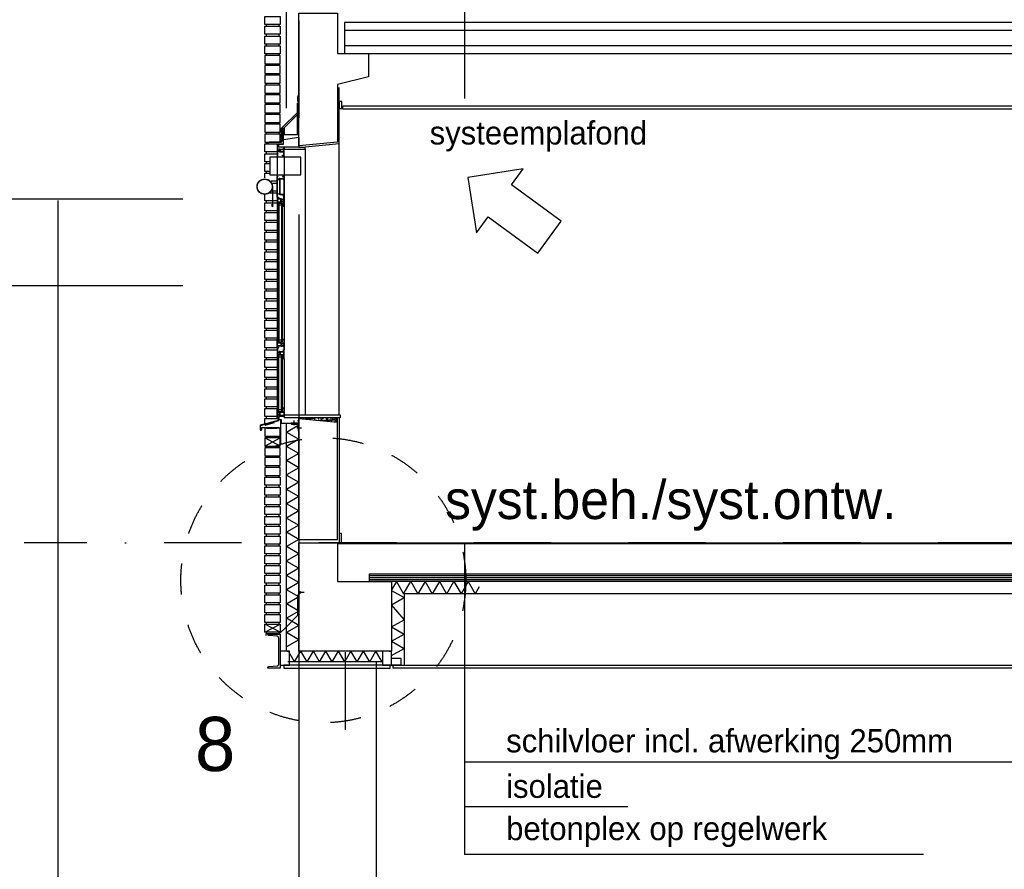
# Model space of a CAD drawing. Extents: x 0 to 140000, y 0 to 84100.
# Tile 41 of 105: x 32750 to 39112, y 9797 to 15285. Entities that reach past the tile are written whole.
import ezdxf
from ezdxf.enums import TextEntityAlignment as Align

# ---------------------------------------------------------------- set-up
doc = ezdxf.new("R2010")
doc.units = 0
doc.header["$LTSCALE"] = 100
doc.header["$MEASUREMENT"] = 0
doc.header["$PDMODE"] = 35
doc.header["$PDSIZE"] = 5
for name, pattern in [('B0201', [50, 31.25, -6.25, 6.25, -6.25]), ('B0701', [9.375, 6.25, -3.125]), ('B0702', [4.6875, 3.125, -1.5625]), ('DASHDOT', [1, 0.5, -0.25, 0, -0.25]), ('TEGELS', [4, 2, -2])]:
    doc.linetypes.add(name, pattern=pattern)
doc.layers.get('0').update_dxf_attribs({"linetype": 'CONTINUOUS'})
doc.layers.get('DEFPOINTS').update_dxf_attribs({"linetype": 'CONTINUOUS'})
for name, color, linetype in [('AA21K---_ISOLATIE', 1, 'CONTINUOUS'), ('AA28----_ARCEER', 2, 'CONTINUOUS'), ('AA28----_KONSTRUKTIE', 1, 'CONTINUOUS'), ('AI31----_BUITENKOZIJ', 7, 'CONTINUOUS'), ('AL$0A---_WIJZIGINGEN', 2, 'CONTINUOUS'), ('AL$1A---_ALGEMEEN', 1, 'CONTINUOUS'), ('AL$1A---_ARCEER', 7, 'CONTINUOUS'), ('AL$7A---_STRAMIEN', 42, 'B0201'), ('AL$8A---_HULPLIJNEN', 1, 'CONTINUOUS'), ('AL21----_BUITENWAND', 2, 'CONTINUOUS'), ('AL21K---_ISOLATIE', 1, 'CONTINUOUS'), ('AL23----_ARCEER', 3, 'CONTINUOUS'), ('AL23----_VLOEREN', 7, 'CONTINUOUS'), ('AL28----_KONSTRUKTIE', 3, 'CONTINUOUS'), ('AL28MH--_METAAL', 3, 'CONTINUOUS'), ('AL31----_BUITENKOZIJ', 7, 'CONTINUOUS'), ('AL41P---_PLEISTERWRK', 7, 'CONTINUOUS'), ('AL43----_VLOERAFW', 1, 'CONTINUOUS'), ('AL45----_PLAFONDAFW', 7, 'CONTINUOUS'), ('AL48----_OVERIGEAFW', 7, 'CONTINUOUS'), ('AM$1A---_ALGEMEEN', 1, 'CONTINUOUS'), ('AT$0A---_WIJZIGINGEN', 7, 'CONTINUOUS'), ('AT$1A---_ALGEMEEN', 7, 'CONTINUOUS'), ('AT$1A---_TEKST', 2, 'CONTINUOUS'), ('DICHTING', 3, 'B0702'), ('STAALPROFIEL', 3, 'CONTINUOUS')]:
    doc.layers.add(name, color=color, linetype=linetype)
doc.styles.add('00_10', font='B-GBP.shx', dxfattribs={"height": 12})
doc.styles.add('02_100', font='B-GBP.shx', dxfattribs={"height": 250})
doc.styles.add('03_100', font='B-GBP.shx', dxfattribs={"height": 350})
doc.styles.add('03_AT', font='B-GBP')
doc.styles.add('B-01', font='b-gbp')
doc.dimstyles.new('1732', dxfattribs={"dimscale": 100, "dimtxt": 2.5, "dimasz": 1, "dimexe": 0.18, "dimexo": 0.0625, "dimgap": 1, "dimtad": 1, "dimdec": 0, "dimzin": 0, "dimtxsty": 'B-01', "dimblk1": 'B-TOD', "dimblk2": 'B-TOD', "dimsah": 1, "dimcen": 1, "dimse1": 1, "dimse2": 1, "dimclrt": 2, "dimazin": 3, "dimtfac": 1, "dimtdec": 1, "dimtmove": 0, "dimatfit": 3, "dimtolj": 1, "dimtzin": 0})

# ---------------------------------------------------------------- blocks, each defined once
blk = doc.blocks.new('281LGPH')
at = {"layer": 'AL28MH--_METAAL'}
blk.add_lwpolyline([(100, 0), (100, 4, 0.414214), (94, 10), (22, 10, -0.414214), (10, 22), (10, 94, 0.414214), (4, 100), (0, 100), (0, 0)], format="xyb", close=True, dxfattribs=at)
blk = doc.blocks.new('ARC890')
at = {"color": 0}
for q in [(-52, -45), (52, -45)]:
    blk.add_line((0, 45), q, dxfattribs=at)
blk = doc.blocks.new('AD28HGHC')
at = {"color": 0, "linetype": 'BYBLOCK'}
blk.add_lwpolyline([(-14, -14), (36, -14), (36, -12.5, 0.414214), (32.5, -9), (-2, -9, -0.414214), (-9, -2), (-9, 32.5, 0.414214), (-12.5, 36), (-14, 36)], format="xyb", close=True, dxfattribs=at)
blk = doc.blocks.new('B-TOD')
for p, q in [((0, -2), (0, 2)), ((-1, 0), (1, 0))]:
    blk.add_line(p, q)
blk.add_circle((0, 0), 0.5)
blk = doc.blocks.new('*D77')
at = {"color": 0, "linetype": 'BYBLOCK'}
blk.add_line((32493.5, 11806.7), (32493.5, 8966.7), dxfattribs=at)
at = {"layer": 'DEFPOINTS', "color": 0, "linetype": 'BYBLOCK'}
for p in [(34670.5, 11906.7), (32493.5, 8866.7), (34620.5, 8866.7)]:
    blk.add_point(p, dxfattribs=at)
at = {"color": 0, "linetype": 'BYBLOCK', "xscale": 100, "yscale": 100, "zscale": 100}
for p, rotation in [((32493.5, 11906.7), 90), ((32493.5, 8866.7), 270)]:
    blk.add_blockref('B-TOD', p, dxfattribs=dict(at, rotation=rotation))
at = {"color": 2, "linetype": 'BYBLOCK', "insert": (32268.5, 10386.7), "char_height": 250, "attachment_point": 5, "rotation": 90, "style": 'B-01'}
blk.add_mtext('\\A1;3040', dxfattribs=at)
blk = doc.blocks.new('ARC870')
at = {"color": 0}
for q in [(-40.4, -35), (40.4, -35)]:
    blk.add_line((0, 35), q, dxfattribs=at)
blk = doc.blocks.new('AS00S005')
at = {"layer": 'AL$0A---_WIJZIGINGEN'}
blk.add_lwpolyline([(0, 0), (-5.12, -5.12), (-5.12, -2.56), (-13.06, -2.56), (-13.06, 2.56), (-5.12, 2.56), (-5.12, 5.12)], close=True, dxfattribs=at)
at = {"layer": 'AT$0A---_WIJZIGINGEN', "color": 3, "style": '03_AT'}
blk.add_attdef('NUMMER', text='', height=3.5, dxfattribs=at).set_placement((-8.98, -0.06), align=Align.MIDDLE)

msp = doc.modelspace()

# ---------------------------------------------------------------- hatches: boundary and pattern name
at = {"layer": 'AA28----_KONSTRUKTIE'}
h = msp.add_hatch(dxfattribs=at)
h.set_pattern_fill('AR-SAND', color=256, scale=10, style=0)
h.set_pattern_definition([(37.5, (62074.577, -15238.375), (-0.6299336, 19.268238), [0, -15.2, 0, -17, 0, -16.25]), (7.5, (62074.577, -15238.375), (17.697767, 28.22146), [0, -8.2, 0, -13.7, 0, -5.25]), (327.5, (62062.277, -15238.375), (31.1414186, 0.0565905), [0, -5, 0, -18, 0, -23.5]), (317.5, (62062.277, -15238.375), (30.061266, 8.776756), [0, -2.5, 0, -11.8, 0, -13.5])])
h.paths.add_polyline_path([(34553.8, 12714), (34553.8, 12710), (34803.8, 12685.1), (34803.8, 12714)])
h = msp.add_hatch(dxfattribs=at)
h.set_pattern_fill('PREFAB3', color=256, scale=250, style=0)
h.set_pattern_definition([(0, (62114.58, -15128.38), (147.5, 107.5), [0, -60, 0, -80, 0, -140]), (10, (62217.08, -15013.38), (82.7218, 207.5171), [0, -155, 0, -35, 0, -132.5]), (20, (62132.08, -15038.38), (52.685, 242.6531), [0, -107.5, 0, -72.5, 0, -157.5]), (30, (62229.58, -15063.38), (5.9327, 199.7243), [0, -140, 0, -177.5, 0, -127.5]), (40, (62187.08, -15088.38), (70.0209, 212.13987), [0, -102.5, 0, -82.5, 0, -142.5]), (50, (62292.08, -15113.38), (-38.52095, 156.3366), [0, -30, 0, -197.5, 0, -117.5]), (60, (62244.58, -15138.38), (-37.55926, 269.94546), [0, -37.5, 0, -117.5, 0, -135]), (70, (62184.58, -15163.38), (-70.44244, 142.6985), [0, -70, 0, -80, 0, -182.5]), (80, (62202.08, -15188.38), (-85.4692, 177.53878), [0, -90, 0, -107.5]), (90, (62309.58, -15213.38), (-167.5, 115), [0, -137.5, 0, -77.5, 0, -182.5]), (100, (62099.58, -15188.38), (-151.4735, 67.2181), [0, -70, 0, -145, 0, -165]), (110, (62124.58, -15163.38), (-156.81115, 123.83563), [0, -120, 0, -95, 0, -132.5]), (120, (62149.58, -15138.38), (-222.98394, 76.2195), [0, -165, 0, -52.5, 0, -190]), (130, (62174.58, -15113.38), (-165.16337, -1.52075), [0, -95, 0, -35, 0, -195]), (140, (62199.58, -15088.38), (-259.7095, -33.3688), [0, -27.5, 0, -145, 0, -120]), (150, (62224.58, -15063.38), (-200.9984, -83.1394), [0, -70, 0, -82.5, 0, -160]), (160, (62249.58, -15038.38), (-247.3775, -138.7602), [0, -147.5, 0, -60, 0, -102.5]), (170, (62274.58, -15013.38), (-121.19774, -125.86643), [0, -95, 0, -55, 0, -192.5]), (45, (62074.58, -15238.38), (-110.87434, 110.87434), [])])
h.paths.add_polyline_path([(34803.8, 12636.2), (34553.8, 12636.2), (34553.8, 12628), (34553.8, 12628), (34553.8, 11906.7), (34803.8, 11906.7)])
h.paths.add_polyline_path([(34553.8, 12710), (34553.8, 12678), (34553.8, 12678), (34553.8, 12636.2), (34803.8, 12636.2), (34803.8, 12685.1)], flags=16)
h.paths.add_polyline_path([(34803.8, 11906.7), (34803.8, 12685.1), (34553.8, 12710), (34553.8, 11906.7)])

# ---------------------------------------------------------------- linework, layer by layer
at = {"color": 1, "linetype": 'CONTINUOUS'}
for p, q in [((34473.8, 12621.7), (34553.8, 12669)), ((34473.8, 12621.7), (34553.8, 12575.5)), ((34473.8, 12343.4), (34553.8, 12297.2)), ((34473.8, 12066.3), (34553.8, 12020.1)), ((34473.8, 11788), (34553.8, 11741.8)), ((35231.4, 11576.7), (35277.6, 11656.7)), ((35509.7, 11576.7), (35555.9, 11656.7)), ((35233.8, 11410.3), (35153.8, 11506.5))]:
    msp.add_line(p, q, dxfattribs=at)
at = {"color": 1}
for p, q in [((35185.2, 11656.7), (35153.8, 11602.2)), ((35185.2, 11656.7), (35231.4, 11576.7)), ((35648.3, 11656.7), (35602.1, 11576.7)), ((35153.8, 11598.9), (35233.8, 11552.7)), ((35720, 11620.9), (35694.5, 11576.7))]:
    msp.add_line(p, q, dxfattribs=at)
at = {"layer": 'AA21K---_ISOLATIE'}
msp.add_line((35092.8, 11136.7), (35052.4, 11206.7), dxfattribs=at)
at = {"layer": 'AA28----_ARCEER'}
for p, q in [((34383.8, 14207.2), (34383.8, 14077.5)), ((34383.8, 14077.5), (34379, 14091.3)), ((34383.8, 14077.5), (34388.6, 14091.3))]:
    msp.add_line(p, q, dxfattribs=at)
at = {"layer": 'AI31----_BUITENKOZIJ', "color": 1}
for p, q in [((34413.8, 14405.9), (34413.8, 12775.5)), ((34458.8, 14405.9), (34458.8, 13222.6)), ((34458.8, 13095.2), (34458.8, 12775.5))]:
    msp.add_line(p, q, dxfattribs=at)
at = {"layer": 'AI31----_BUITENKOZIJ'}
for p, q in [((34307.6, 12638.9), (34313.6, 12651.9)), ((34309.5, 12637.8), (34307.6, 12638.9)), ((34315, 12649.9), (34309.5, 12637.8)), ((34313.6, 12651.9), (34427.2, 12651.9)), ((34427.2, 12649.9), (34315, 12649.9))]:
    msp.add_line(p, q, dxfattribs=at)
at = {"layer": 'AI31----_BUITENKOZIJ', "linetype": 'CONTINUOUS'}
for points in [[(34413.8, 14476.4), (34413.8, 14406.4)], [(34418.8, 14476.4), (34413.8, 14476.4)], [(34415.8, 14474.4), (34415.8, 14449.9)], [(34416.8, 14474.4), (34415.8, 14474.4)], [(34418.8, 14449.9), (34415.8, 14449.9)], [(34415.8, 14447.9), (34415.8, 14434.9)], [(34416.8, 14447.9), (34415.8, 14447.9)], [(34418.8, 14476.4), (34418.8, 14473.4), (34416.8, 14473.4), (34416.8, 14474.4)], [(34418.8, 14449.9), (34418.8, 14446.9), (34416.8, 14446.9), (34416.8, 14447.9)], [(34426.8, 14449.9), (34426.8, 14446.9), (34428.8, 14446.9), (34428.8, 14447.9)], [(34431.8, 14449.9), (34426.8, 14449.9)], [(34431.8, 14447.9), (34428.8, 14447.9)], [(34431.8, 14449.9), (34456.8, 14449.9)], [(34431.8, 14447.9), (34431.8, 14434.9)], [(34433.8, 14447.9), (34433.8, 14434.9)], [(34433.8, 14447.9), (34456.8, 14447.9)], [(34453.8, 14456.4), (34453.8, 14453.4), (34455.8, 14453.4), (34455.8, 14454.4)], [(34458.8, 14456.4), (34453.8, 14456.4)], [(34456.8, 14434.9), (34456.8, 14447.9)], [(34458.8, 14406.4), (34458.8, 14456.4)], [(34418.8, 14406.4), (34413.8, 14406.4)], [(34416.8, 14434.9), (34415.8, 14434.9)], [(34415.8, 14432.9), (34415.8, 14408.4)], [(34418.8, 14432.9), (34415.8, 14432.9)], [(34416.8, 14408.4), (34415.8, 14408.4)], [(34418.8, 14432.9), (34418.8, 14435.9), (34416.8, 14435.9), (34416.8, 14434.9)], [(34418.8, 14406.4), (34418.8, 14409.4), (34416.8, 14409.4), (34416.8, 14408.4)], [(34426.8, 14432.9), (34426.8, 14435.9), (34428.8, 14435.9), (34428.8, 14434.9)], [(34431.8, 14432.9), (34426.8, 14432.9)], [(34431.8, 14434.9), (34428.8, 14434.9)], [(34431.8, 14432.9), (34456.8, 14432.9)], [(34433.8, 14434.9), (34456.8, 14434.9)], [(34448.8, 14406.4), (34448.8, 14409.4), (34450.8, 14409.4), (34450.8, 14408.4)], [(34458.8, 14406.4), (34448.8, 14406.4)], [(34456.8, 14408.4), (34450.8, 14408.4)], [(34456.8, 14408.4), (34456.8, 14432.9)], [(34413.8, 14139.4), (34413.8, 14273.4)], [(34418.8, 14273.4), (34413.8, 14273.4)], [(34416.8, 14271.4), (34415.8, 14271.4)], [(34415.8, 14259), (34415.8, 14271.4)], [(34418.8, 14259), (34415.8, 14259)], [(34415.8, 14157.4), (34415.8, 14257)], [(34416.8, 14257), (34415.8, 14257)], [(34418.8, 14273.4), (34418.8, 14270.4), (34416.8, 14270.4), (34416.8, 14271.4)], [(34418.8, 14259), (34418.8, 14256), (34416.8, 14256), (34416.8, 14257)], [(34431.8, 14259), (34426.8, 14259)], [(34426.8, 14259), (34426.8, 14256), (34428.8, 14256), (34428.8, 14257)], [(34431.8, 14257), (34428.8, 14257)], [(34431.8, 14259), (34456.8, 14259)], [(34431.8, 14157.4), (34431.8, 14257)], [(34433.8, 14157.4), (34433.8, 14257)], [(34433.8, 14257), (34456.8, 14257)], [(34458.8, 14273.4), (34448.8, 14273.4)], [(34448.8, 14273.4), (34448.8, 14270.4), (34450.8, 14270.4), (34450.8, 14271.4)], [(34456.8, 14271.4), (34450.8, 14271.4)], [(34456.8, 14271.4), (34456.8, 14259)], [(34456.8, 14257), (34456.8, 14157.4)], [(34458.8, 14273.4), (34458.8, 14155.4)], [(34418.8, 14139.4), (34413.8, 14139.4)], [(34413.8, 14136.5), (34413.8, 14080.3)], [(34413.8, 14136.5), (34423.8, 14136.5)], [(34416.8, 14157.4), (34415.8, 14157.4)], [(34418.8, 14155.4), (34415.8, 14155.4)], [(34415.8, 14141.4), (34415.8, 14155.4)], [(34416.8, 14141.4), (34415.8, 14141.4)], [(34415.8, 14134.5), (34421.8, 14134.5)], [(34415.8, 14134.5), (34415.8, 14127.3)], [(34440.8, 14127.3), (34415.8, 14127.3)], [(34415.8, 14125.3), (34415.8, 14107.3)], [(34438.8, 14125.3), (34415.8, 14125.3)], [(34418.8, 14155.4), (34418.8, 14158.4), (34416.8, 14158.4), (34416.8, 14157.4)], [(34418.8, 14139.4), (34418.8, 14142.4), (34416.8, 14142.4), (34416.8, 14141.4)], [(34423.8, 14136.5), (34423.8, 14133.5), (34421.8, 14133.5), (34421.8, 14134.5)], [(34426.8, 14155.4), (34426.8, 14158.4), (34428.8, 14158.4), (34428.8, 14157.4)], [(34431.8, 14155.4), (34426.8, 14155.4)], [(34431.8, 14157.4), (34428.8, 14157.4)], [(34431.8, 14155.4), (34450, 14155.4)], [(34433.8, 14157.4), (34456.8, 14157.4)], [(34438.8, 14107.3), (34438.8, 14125.3)], [(34440.8, 14127.3), (34445.8, 14127.3)], [(34440.8, 14107.3), (34440.8, 14125.3)], [(34440.8, 14125.3), (34443.8, 14125.3)], [(34445.8, 14127.3), (34445.8, 14124.3), (34443.8, 14124.3), (34443.8, 14125.3)], [(34450, 14149.3), (34452, 14149.3)], [(34452, 14155.4), (34452, 14149.3)], [(34452, 14155.4), (34458.8, 14155.4)], [(34453.8, 14152.3), (34458.8, 14152.3)], [(34453.8, 14152.3), (34453.8, 14149.3), (34455.8, 14149.3), (34455.8, 14150.3)], [(34453.8, 14127.3), (34456.8, 14127.3)], [(34453.8, 14127.3), (34453.8, 14124.3), (34455.8, 14124.3), (34455.8, 14125.3)], [(34455.8, 14150.3), (34456.8, 14150.3)], [(34455.8, 14125.3), (34456.8, 14125.3)], [(34456.8, 14127.3), (34456.8, 14150.3)], [(34456.8, 14107.3), (34456.8, 14125.3)], [(34458.8, 14080.3), (34458.8, 14152.3)], [(34413.8, 14080.3), (34418.8, 14080.3)], [(34438.8, 14107.3), (34415.8, 14107.3)], [(34440.8, 14105.3), (34415.8, 14105.3)], [(34418.8, 14080.3), (34418.8, 14083.3), (34416.8, 14083.3), (34416.8, 14082.3)], [(34440.8, 14107.3), (34443.8, 14107.3)], [(34440.8, 14105.3), (34445.8, 14105.3)], [(34445.8, 14105.3), (34445.8, 14108.3), (34443.8, 14108.3), (34443.8, 14107.3)], [(34453.8, 14105.3), (34453.8, 14108.3), (34455.8, 14108.3), (34455.8, 14107.3)], [(34453.8, 14105.3), (34456.8, 14105.3)], [(34453.8, 14080.3), (34453.8, 14083.3), (34455.8, 14083.3), (34455.8, 14082.3)], [(34453.8, 14080.3), (34458.8, 14080.3)], [(34455.8, 14107.3), (34456.8, 14107.3)], [(34455.8, 14082.3), (34456.8, 14082.3)], [(34456.8, 14082.3), (34456.8, 14105.3)], [(34413.8, 13222.6), (34418.8, 13222.6)], [(34413.8, 13166.4), (34413.8, 13222.6)], [(34440.8, 13197.6), (34415.8, 13197.6)], [(34438.8, 13195.6), (34415.8, 13195.6)], [(34415.8, 13177.6), (34415.8, 13195.6)], [(34438.8, 13177.6), (34415.8, 13177.6)], [(34440.8, 13175.6), (34415.8, 13175.6)], [(34415.8, 13168.4), (34415.8, 13175.6)], [(34418.8, 13222.6), (34418.8, 13219.6), (34416.8, 13219.6), (34416.8, 13220.6)], [(34438.8, 13195.6), (34438.8, 13177.6)], [(34440.8, 13197.6), (34445.8, 13197.6)], [(34440.8, 13195.6), (34443.8, 13195.6)], [(34440.8, 13195.6), (34440.8, 13177.6)], [(34440.8, 13177.6), (34443.8, 13177.6)], [(34440.8, 13175.6), (34445.8, 13175.6)], [(34445.8, 13197.6), (34445.8, 13194.6), (34443.8, 13194.6), (34443.8, 13195.6)], [(34445.8, 13175.6), (34445.8, 13178.6), (34443.8, 13178.6), (34443.8, 13177.6)], [(34453.8, 13222.6), (34458.8, 13222.6)], [(34453.8, 13222.6), (34453.8, 13219.6), (34455.8, 13219.6), (34455.8, 13220.6)], [(34453.8, 13197.6), (34456.8, 13197.6)], [(34453.8, 13197.6), (34453.8, 13194.6), (34455.8, 13194.6), (34455.8, 13195.6)], [(34453.8, 13175.6), (34453.8, 13178.6), (34455.8, 13178.6), (34455.8, 13177.6)], [(34453.8, 13175.6), (34456.8, 13175.6)], [(34455.8, 13220.6), (34456.8, 13220.6)], [(34455.8, 13195.6), (34456.8, 13195.6)], [(34455.8, 13177.6), (34456.8, 13177.6)], [(34456.8, 13220.6), (34456.8, 13197.6)], [(34456.8, 13195.6), (34456.8, 13177.6)], [(34456.8, 13175.6), (34456.8, 13152.6)], [(34458.8, 13222.6), (34458.8, 13150.6)], [(34413.8, 13166.4), (34423.8, 13166.4)], [(34413.8, 13165.2), (34413.8, 13095.2)], [(34418.8, 13165.2), (34413.8, 13165.2)], [(34415.8, 13168.4), (34421.8, 13168.4)], [(34416.8, 13163.2), (34415.8, 13163.2)], [(34415.8, 13163.2), (34415.8, 13141.2)], [(34418.8, 13141.2), (34415.8, 13141.2)], [(34415.8, 13139.2), (34415.8, 13122.2)], [(34416.8, 13139.2), (34415.8, 13139.2)], [(34416.8, 13122.2), (34415.8, 13122.2)], [(34418.8, 13120.2), (34415.8, 13120.2)], [(34415.8, 13120.2), (34415.8, 13097.2)], [(34418.8, 13165.2), (34418.8, 13162.2), (34416.8, 13162.2), (34416.8, 13163.2)], [(34418.8, 13141.2), (34418.8, 13138.2), (34416.8, 13138.2), (34416.8, 13139.2)], [(34418.8, 13120.2), (34418.8, 13123.2), (34416.8, 13123.2), (34416.8, 13122.2)], [(34423.8, 13166.4), (34423.8, 13169.4), (34421.8, 13169.4), (34421.8, 13168.4)], [(34431.8, 13141.2), (34426.8, 13141.2)], [(34426.8, 13141.2), (34426.8, 13138.2), (34428.8, 13138.2), (34428.8, 13139.2)], [(34426.8, 13120.2), (34426.8, 13123.2), (34428.8, 13123.2), (34428.8, 13122.2)], [(34431.8, 13120.2), (34426.8, 13120.2)], [(34431.8, 13139.2), (34428.8, 13139.2)], [(34431.8, 13122.2), (34428.8, 13122.2)], [(34431.8, 13141.2), (34456.8, 13141.2)], [(34431.8, 13139.2), (34431.8, 13122.2)], [(34431.8, 13120.2), (34456.8, 13120.2)], [(34433.8, 13139.2), (34433.8, 13122.2)], [(34433.8, 13139.2), (34456.8, 13139.2)], [(34433.8, 13122.2), (34456.8, 13122.2)], [(34453.8, 13150.6), (34453.8, 13153.6), (34455.8, 13153.6), (34455.8, 13152.6)], [(34453.8, 13150.6), (34458.8, 13150.6)], [(34458.8, 13146.2), (34453.8, 13146.2)], [(34453.8, 13146.2), (34453.8, 13143.2), (34455.8, 13143.2), (34455.8, 13144.2)], [(34455.8, 13152.6), (34456.8, 13152.6)], [(34456.8, 13122.2), (34456.8, 13139.2)], [(34456.8, 13097.2), (34456.8, 13120.2)], [(34458.8, 13095.2), (34458.8, 13146.2)], [(34418.8, 13095.2), (34413.8, 13095.2)], [(34416.8, 13097.2), (34415.8, 13097.2)], [(34418.8, 13095.2), (34418.8, 13098.2), (34416.8, 13098.2), (34416.8, 13097.2)], [(34448.8, 13095.2), (34448.8, 13098.2), (34450.8, 13098.2), (34450.8, 13097.2)], [(34458.8, 13095.2), (34448.8, 13095.2)], [(34456.8, 13097.2), (34450.8, 13097.2)], [(34418.8, 12775.5), (34413.8, 12775.5)], [(34413.8, 12705.5), (34413.8, 12775.5)], [(34415.8, 12751.5), (34415.8, 12773.5)], [(34416.8, 12773.5), (34415.8, 12773.5)], [(34418.8, 12751.5), (34415.8, 12751.5)], [(34416.8, 12749.5), (34415.8, 12749.5)], [(34415.8, 12731.5), (34415.8, 12749.5)], [(34416.8, 12731.5), (34415.8, 12731.5)], [(34415.8, 12707.5), (34415.8, 12729.5)], [(34418.8, 12729.5), (34415.8, 12729.5)], [(34418.8, 12775.5), (34418.8, 12772.5), (34416.8, 12772.5), (34416.8, 12773.5)], [(34418.8, 12751.5), (34418.8, 12748.5), (34416.8, 12748.5), (34416.8, 12749.5)], [(34418.8, 12729.5), (34418.8, 12732.5), (34416.8, 12732.5), (34416.8, 12731.5)], [(34426.8, 12751.5), (34426.8, 12748.5), (34428.8, 12748.5), (34428.8, 12749.5)], [(34431.8, 12751.5), (34426.8, 12751.5)], [(34426.8, 12729.5), (34426.8, 12732.5), (34428.8, 12732.5), (34428.8, 12731.5)], [(34431.8, 12729.5), (34426.8, 12729.5)], [(34431.8, 12749.5), (34428.8, 12749.5)], [(34431.8, 12731.5), (34428.8, 12731.5)], [(34431.8, 12751.5), (34456.8, 12751.5)], [(34431.8, 12731.5), (34431.8, 12749.5)], [(34431.8, 12729.5), (34456.8, 12729.5)], [(34433.8, 12749.5), (34456.8, 12749.5)], [(34433.8, 12731.5), (34433.8, 12749.5)], [(34433.8, 12731.5), (34456.8, 12731.5)], [(34458.8, 12775.5), (34448.8, 12775.5)], [(34448.8, 12775.5), (34448.8, 12772.5), (34450.8, 12772.5), (34450.8, 12773.5)], [(34456.8, 12773.5), (34450.8, 12773.5)], [(34453.8, 12724.5), (34453.8, 12727.5), (34455.8, 12727.5), (34455.8, 12726.5)], [(34458.8, 12724.5), (34453.8, 12724.5)], [(34456.8, 12773.5), (34456.8, 12751.5)], [(34456.8, 12749.5), (34456.8, 12731.5)], [(34458.8, 12775.5), (34458.8, 12724.5)], [(34418.8, 12705.5), (34413.8, 12705.5)], [(34416.8, 12707.5), (34415.8, 12707.5)], [(34418.8, 12705.5), (34418.8, 12708.5), (34416.8, 12708.5), (34416.8, 12707.5)]]:
    msp.add_lwpolyline(points, dxfattribs=at)
for points in [[(34415.8, 14444.9), (34431.8, 14444.9), (34431.8, 14446.9), (34415.8, 14446.9)], [(34415.8, 14437.9), (34431.8, 14437.9), (34431.8, 14435.9), (34415.8, 14435.9)], [(34415.8, 14254), (34431.8, 14254), (34431.8, 14256), (34415.8, 14256)], [(34415.8, 14160.4), (34431.8, 14160.4), (34431.8, 14158.4), (34415.8, 14158.4)], [(34456.8, 14122.3), (34440.8, 14122.3), (34440.8, 14124.3), (34456.8, 14124.3)], [(34456.8, 14110.3), (34440.8, 14110.3), (34440.8, 14108.3), (34456.8, 14108.3)], [(34456.8, 13192.6), (34440.8, 13192.6), (34440.8, 13194.6), (34456.8, 13194.6)], [(34456.8, 13180.6), (34440.8, 13180.6), (34440.8, 13178.6), (34456.8, 13178.6)], [(34415.8, 13136.2), (34431.8, 13136.2), (34431.8, 13138.2), (34415.8, 13138.2)], [(34415.8, 13125.2), (34431.8, 13125.2), (34431.8, 13123.2), (34415.8, 13123.2)], [(34415.8, 12746.5), (34431.8, 12746.5), (34431.8, 12748.5), (34415.8, 12748.5)], [(34415.8, 12734.5), (34431.8, 12734.5), (34431.8, 12732.5), (34415.8, 12732.5)], [(34313.8, 12641.3), (34311.8, 12641.3), (34311.8, 12636.3), (34305.8, 12636.3), (34305.8, 12664.6), (34423.8, 12695.5), (34423.8, 12722.5), (34421.8, 12722.5), (34421.8, 12697), (34303.8, 12666.2), (34303.8, 12634.3), (34313.8, 12634.3)]]:
    msp.add_lwpolyline(points, close=True, dxfattribs=at)
at = {"layer": 'AL$1A---_ALGEMEEN'}
for p, q in [((35623.8, 16435.1), (35623.8, 14776.7)), ((35623.8, 11906.7), (35623.8, 9892.2)), ((39774.2, 10488.6), (35623.8, 10488.6)), ((36679.1, 10200.4), (35623.8, 10200.4)), ((38589.3, 9892.2), (35623.8, 9892.2))]:
    msp.add_line(p, q, dxfattribs=at)
at = {"layer": 'AL$1A---_ALGEMEEN', "color": 4, "linetype": 'TEGELS'}
msp.add_circle((34712.3, 11664.2), 920.5, dxfattribs=at)
at = {"layer": 'AL$1A---_ARCEER', "color": 1}
for p, q in [((34463.8, 14579.7), (34455.8, 14579.7)), ((34463.8, 14572.7), (34455.8, 14572.7)), ((34463.8, 14565.7), (34455.8, 14565.7)), ((34463.8, 14558.7), (34455.8, 14558.7)), ((34463.8, 14551.7), (34455.8, 14551.7)), ((34463.8, 14544.7), (34455.8, 14544.7))]:
    msp.add_line(p, q, dxfattribs=at)
at = {"layer": 'AL$7A---_STRAMIEN'}
for p, q in [((34553.8, 39027.2), (34553.8, 4132.5)), ((34853.8, 11199.9), (34853.8, 10698.4))]:
    msp.add_line(p, q, dxfattribs=at)
at = {"layer": 'AL$7A---_STRAMIEN', "color": 1, "linetype": 'DASHDOT', "ltscale": 10}
msp.add_line((74188.1, 11906.7), (32778.5, 11906.7), dxfattribs=at)
at = {"layer": 'AL$8A---_HULPLIJNEN'}
for p, q in [((34813.8, 14452.9), (34813.8, 14847.8)), ((34813.8, 12714), (34813.8, 11906.7)), ((34813.8, 12714), (34813.8, 11906.7)), ((34347.8, 12646.5), (34412.3, 12649.9)), ((34412.3, 12646.5), (34347.8, 12649.9))]:
    msp.add_line(p, q, dxfattribs=at)
for points in [[(34335.8, 12666.9), (34396.3, 12683.1), (34395, 12687.8), (34334.5, 12671.5)], [(34347.8, 12646.5), (34412.3, 12646.5), (34412.3, 12649.9), (34347.8, 12649.9)]]:
    msp.add_lwpolyline(points, close=True, dxfattribs=at)
at = {"layer": 'AL21----_BUITENWAND', "color": 1}
for p, q in [((34343.8, 15254.7), (34343.8, 15243.4)), ((34423.8, 15254.7), (34423.8, 15243.4)), ((34343.8, 15191.4), (34343.8, 15180)), ((34423.8, 15191.4), (34423.8, 15180)), ((34343.8, 15128), (34343.8, 15116.7)), ((34423.8, 15128), (34423.8, 15116.7)), ((34343.8, 15064.7), (34343.8, 15053.4)), ((34423.8, 15064.7), (34423.8, 15053.4)), ((34343.8, 15001.4), (34343.8, 14990)), ((34423.8, 15001.4), (34423.8, 14990)), ((34343.8, 14938), (34343.8, 14926.7)), ((34423.8, 14938), (34423.8, 14926.7)), ((34343.8, 14874.7), (34343.8, 14863.4)), ((34423.8, 14874.7), (34423.8, 14863.4)), ((34343.8, 14811.4), (34343.8, 14800)), ((34423.8, 14811.4), (34423.8, 14800)), ((34343.8, 14748), (34343.8, 14736.7)), ((34423.8, 14748), (34423.8, 14736.7)), ((34343.8, 14684.7), (34343.8, 14673.4)), ((34423.8, 14684.7), (34423.8, 14673.4)), ((34343.8, 14621.4), (34343.8, 14610)), ((34423.8, 14621.4), (34423.8, 14610)), ((34343.8, 14558), (34343.8, 14546.7)), ((34423.8, 14558), (34423.8, 14546.7)), ((34433.8, 12531.4), (34333.8, 12583.4)), ((34333.8, 12531.4), (34433.8, 12583.4)), ((34343.8, 12594.7), (34343.8, 12583.4)), ((34423.8, 12594.7), (34423.8, 12583.4)), ((34343.8, 12531.4), (34343.8, 12520)), ((34423.8, 12531.4), (34423.8, 12520)), ((34343.8, 12468), (34343.8, 12456.7)), ((34423.8, 12468), (34423.8, 12456.7)), ((34343.8, 12404.7), (34343.8, 12393.4)), ((34423.8, 12404.7), (34423.8, 12393.4)), ((34343.8, 12341.4), (34343.8, 12330)), ((34423.8, 12341.4), (34423.8, 12330)), ((34343.8, 12278), (34343.8, 12266.7)), ((34423.8, 12278), (34423.8, 12266.7)), ((34343.8, 12214.7), (34343.8, 12203.4)), ((34423.8, 12214.7), (34423.8, 12203.4)), ((34343.8, 12151.4), (34343.8, 12140)), ((34343.8, 12088), (34343.8, 12076.7)), ((34423.8, 12151.4), (34423.8, 12140)), ((34423.8, 12088), (34423.8, 12076.7)), ((34343.8, 12024.7), (34343.8, 12013.4)), ((34423.8, 12024.7), (34423.8, 12013.4)), ((34343.8, 11961.4), (34343.8, 11950)), ((34423.8, 11961.4), (34423.8, 11950)), ((34343.8, 11898), (34343.8, 11886.7)), ((34423.8, 11898), (34423.8, 11886.7)), ((34343.8, 11834.7), (34343.8, 11823.4)), ((34423.8, 11834.7), (34423.8, 11823.4)), ((34343.8, 11771.4), (34343.8, 11760)), ((34423.8, 11771.4), (34423.8, 11760)), ((34343.8, 11708), (34343.8, 11696.7)), ((34423.8, 11708), (34423.8, 11696.7)), ((34343.8, 11644.7), (34343.8, 11633.4)), ((34423.8, 11644.7), (34423.8, 11633.4)), ((34343.8, 11581.4), (34343.8, 11570)), ((34423.8, 11581.4), (34423.8, 11570)), ((34343.8, 11518), (34343.8, 11506.7)), ((34423.8, 11518), (34423.8, 11506.7)), ((34343.8, 11454.7), (34343.8, 11443.4)), ((34423.8, 11454.7), (34423.8, 11443.4)), ((34343.8, 11391.4), (34343.8, 11380)), ((34423.8, 11391.4), (34423.8, 11380)), ((34333.8, 11328.4), (34433.8, 11380.4)), ((34433.8, 11328.4), (34333.8, 11380.4)), ((34343.8, 11328.4), (34343.8, 11316.7)), ((34423.8, 11328.4), (34423.8, 11316.7))]:
    msp.add_line(p, q, dxfattribs=at)
at = {"layer": 'AL21----_BUITENWAND', "color": 42}
for p, q in [((34343.8, 14494.7), (34343.8, 14483.4)), ((34343.8, 14431.4), (34343.8, 14420)), ((34343.8, 14368), (34343.8, 14356.7)), ((34343.8, 14304.7), (34343.8, 14293.4)), ((33804.8, 14126.7), (26078.1, 14126.7)), ((32998.7, 5626.7), (32998.7, 14116.7)), ((34343.8, 14114.7), (34343.8, 14103.4)), ((34343.8, 14051.4), (34343.8, 14040)), ((34343.8, 13988), (34343.8, 13976.7)), ((34343.8, 13924.7), (34343.8, 13913.4)), ((34343.8, 13861.4), (34343.8, 13850)), ((34343.8, 13798), (34343.8, 13786.7)), ((34343.8, 13734.7), (34343.8, 13723.4)), ((34343.8, 13671.4), (34343.8, 13660)), ((33804.8, 13566.7), (26078.1, 13566.7)), ((34343.8, 13608), (34343.8, 13596.7)), ((34343.8, 13544.7), (34343.8, 13533.4)), ((34343.8, 13481.4), (34343.8, 13470)), ((34343.8, 13418), (34343.8, 13406.7)), ((34343.8, 13354.7), (34343.8, 13343.4)), ((34343.8, 13291.4), (34343.8, 13280)), ((34343.8, 13228), (34343.8, 13216.7)), ((34343.8, 13164.7), (34343.8, 13153.4)), ((34343.8, 13101.4), (34343.8, 13090)), ((34343.8, 13038), (34343.8, 13026.7)), ((34343.8, 12974.7), (34343.8, 12963.4)), ((34343.8, 12911.4), (34343.8, 12900)), ((34343.8, 12848), (34343.8, 12836.7)), ((34343.8, 12784.7), (34343.8, 12773.4)), ((34343.8, 12721.4), (34343.8, 12710))]:
    msp.add_line(p, q, dxfattribs=at)
at = {"layer": 'AL21----_BUITENWAND'}
for points in [[(34333.8, 15306.7), (34433.8, 15306.7), (34433.8, 15254.7), (34333.8, 15254.7)], [(34333.8, 15243.4), (34433.8, 15243.4), (34433.8, 15191.4), (34333.8, 15191.4)], [(34333.8, 15180), (34433.8, 15180), (34433.8, 15128), (34333.8, 15128)], [(34333.8, 15116.7), (34433.8, 15116.7), (34433.8, 15064.7), (34333.8, 15064.7)], [(34333.8, 15001.4), (34433.8, 15001.4), (34433.8, 15053.4), (34333.8, 15053.4)], [(34333.8, 14938), (34433.8, 14938), (34433.8, 14990), (34333.8, 14990)], [(34333.8, 14874.7), (34433.8, 14874.7), (34433.8, 14926.7), (34333.8, 14926.7)], [(34333.8, 14811.4), (34433.8, 14811.4), (34433.8, 14863.4), (34333.8, 14863.4)], [(34333.8, 14748), (34433.8, 14748), (34433.8, 14800), (34333.8, 14800)], [(34333.8, 14684.7), (34433.8, 14684.7), (34433.8, 14736.7), (34333.8, 14736.7)], [(34333.8, 14621.4), (34433.8, 14621.4), (34433.8, 14673.4), (34333.8, 14673.4)], [(34333.8, 14558), (34433.8, 14558), (34433.8, 14610), (34333.8, 14610)], [(34333.8, 14494.7), (34433.8, 14494.7), (34433.8, 14546.7), (34333.8, 14546.7)], [(34333.8, 12594.7), (34433.8, 12594.7), (34433.8, 12646.7), (34333.8, 12646.7)], [(34333.8, 12531.4), (34433.8, 12531.4), (34433.8, 12583.4), (34333.8, 12583.4)], [(34333.8, 12468), (34433.8, 12468), (34433.8, 12520), (34333.8, 12520)], [(34333.8, 12404.7), (34433.8, 12404.7), (34433.8, 12456.7), (34333.8, 12456.7)], [(34333.8, 12341.4), (34433.8, 12341.4), (34433.8, 12393.4), (34333.8, 12393.4)], [(34333.8, 12330), (34433.8, 12330), (34433.8, 12278), (34333.8, 12278)], [(34333.8, 12266.7), (34433.8, 12266.7), (34433.8, 12214.7), (34333.8, 12214.7)], [(34333.8, 12203.4), (34433.8, 12203.4), (34433.8, 12151.4), (34333.8, 12151.4)], [(34333.8, 12140), (34433.8, 12140), (34433.8, 12088), (34333.8, 12088)], [(34333.8, 12076.7), (34433.8, 12076.7), (34433.8, 12024.7), (34333.8, 12024.7)], [(34333.8, 12013.4), (34433.8, 12013.4), (34433.8, 11961.4), (34333.8, 11961.4)], [(34813.8, 11906.7), (34828.8, 11906.7), (34828.8, 11966.7), (34813.8, 11966.7)], [(34333.8, 11950), (34433.8, 11950), (34433.8, 11898), (34333.8, 11898)], [(34333.8, 11886.7), (34433.8, 11886.7), (34433.8, 11834.7), (34333.8, 11834.7)], [(34333.8, 11823.4), (34433.8, 11823.4), (34433.8, 11771.4), (34333.8, 11771.4)], [(34333.8, 11760), (34433.8, 11760), (34433.8, 11708), (34333.8, 11708)], [(34333.8, 11696.7), (34433.8, 11696.7), (34433.8, 11644.7), (34333.8, 11644.7)], [(34333.8, 11696.7), (34433.8, 11696.7), (34433.8, 11644.7), (34333.8, 11644.7)], [(34333.8, 11633.4), (34433.8, 11633.4), (34433.8, 11581.4), (34333.8, 11581.4)], [(34333.8, 11633.4), (34433.8, 11633.4), (34433.8, 11581.4), (34333.8, 11581.4)], [(34333.8, 11570), (34433.8, 11570), (34433.8, 11518), (34333.8, 11518)], [(34333.8, 11506.7), (34433.8, 11506.7), (34433.8, 11454.7), (34333.8, 11454.7)], [(34333.8, 11443.4), (34433.8, 11443.4), (34433.8, 11391.4), (34333.8, 11391.4)], [(34433.8, 11328), (34333.8, 11328), (34333.8, 11380), (34433.8, 11380)], [(34478.8, 11116.7), (34493.8, 11116.7), (34493.8, 11206.7), (34478.8, 11206.7), (34493.8, 11206.7), (34433.8, 11206.7), (34433.8, 11116.7), (34493.8, 11116.7)], [(35148.8, 11116.7), (35153.8, 11116.7), (35153.8, 11206.7), (35138.8, 11206.7), (35153.8, 11206.7), (35093.8, 11206.7), (35093.8, 11116.7), (35153.8, 11116.7)], [(35168.8, 11116.7), (35153.8, 11116.7), (35153.8, 11161.7), (35153.8, 11161.7), (35153.8, 11161.7), (35213.8, 11161.7), (35213.8, 11116.7), (35153.8, 11116.7)]]:
    msp.add_lwpolyline(points, close=True, dxfattribs=at)
at = {"layer": 'AL21----_BUITENWAND', "color": 42}
for points in [[(34413.8, 14431.4), (34333.8, 14431.4), (34333.8, 14483.4), (34413.8, 14483.4)], [(34366.3, 14368), (34333.8, 14368), (34333.8, 14420), (34413.8, 14420)], [(34366.3, 14304.7), (34333.8, 14304.7), (34333.8, 14356.7), (34366.3, 14356.7)], [(34333.8, 14264.2), (34333.8, 14293.4), (34366.3, 14293.4)], [(34413.8, 14241.4), (34374.5, 14241.4)], [(34383.5, 14230), (34413.8, 14230)], [(34413.8, 14114.7), (34333.8, 14114.7), (34333.8, 14157.2)], [(34363.1, 14166.7), (34413.8, 14166.7)], [(34413.8, 14178), (34374.4, 14178)], [(34413.8, 14051.4), (34333.8, 14051.4), (34333.8, 14103.4), (34413.8, 14103.4)], [(34413.8, 13988), (34333.8, 13988), (34333.8, 14040), (34413.8, 14040)], [(34413.8, 13924.7), (34333.8, 13924.7), (34333.8, 13976.7), (34413.8, 13976.7)], [(34413.8, 13861.4), (34333.8, 13861.4), (34333.8, 13913.4), (34413.8, 13913.4)], [(34413.8, 13798), (34333.8, 13798), (34333.8, 13850), (34413.8, 13850)], [(34413.8, 13734.7), (34333.8, 13734.7), (34333.8, 13786.7), (34413.8, 13786.7)], [(34413.8, 13671.4), (34333.8, 13671.4), (34333.8, 13723.4), (34413.8, 13723.4)], [(34413.8, 13608), (34333.8, 13608), (34333.8, 13660), (34413.8, 13660)], [(34413.8, 13544.7), (34333.8, 13544.7), (34333.8, 13596.7), (34413.8, 13596.7)], [(34413.8, 13481.4), (34333.8, 13481.4), (34333.8, 13533.4), (34413.8, 13533.4)], [(34413.8, 13418), (34333.8, 13418), (34333.8, 13470), (34413.8, 13470)], [(34413.8, 13354.7), (34333.8, 13354.7), (34333.8, 13406.7), (34413.8, 13406.7)], [(34413.8, 13291.4), (34333.8, 13291.4), (34333.8, 13343.4), (34413.8, 13343.4)], [(34413.8, 13228), (34333.8, 13228), (34333.8, 13280), (34413.8, 13280)], [(34413.8, 13164.7), (34333.8, 13164.7), (34333.8, 13216.7), (34413.8, 13216.7)], [(34413.8, 13101.4), (34333.8, 13101.4), (34333.8, 13153.4), (34413.8, 13153.4)], [(34413.8, 13038), (34333.8, 13038), (34333.8, 13090), (34413.8, 13090)], [(34413.8, 12974.7), (34333.8, 12974.7), (34333.8, 13026.7), (34413.8, 13026.7)], [(34413.8, 12911.4), (34333.8, 12911.4), (34333.8, 12963.4), (34413.8, 12963.4)], [(34413.8, 12848), (34333.8, 12848), (34333.8, 12900), (34413.8, 12900)], [(34413.8, 12784.7), (34333.8, 12784.7), (34333.8, 12836.7), (34413.8, 12836.7)], [(34413.8, 12721.4), (34333.8, 12721.4), (34333.8, 12773.4), (34413.8, 12773.4)], [(34333.8, 12671.1), (34333.8, 12710), (34413.8, 12710)]]:
    msp.add_lwpolyline(points, dxfattribs=at)
at = {"layer": 'AL21K---_ISOLATIE', "color": 1}
for p, q in [((34473.8, 14713.7), (34473.8, 16098)), ((34473.8, 11206.7), (34473.8, 12678)), ((40673.8, 11576.7), (35233.8, 11576.7))]:
    msp.add_line(p, q, dxfattribs=at)
at = {"layer": 'AL21K---_ISOLATIE'}
for p, q in [((34419.8, 13203.2), (34419.8, 14100.8)), ((34442.1, 14088.3), (34424.8, 14088.3)), ((34446.8, 13203.2), (34419.8, 13203.2)), ((34442.1, 13215.8), (34424.8, 13215.8)), ((34419.8, 12765.5), (34419.8, 13117.7)), ((34446.8, 13117.7), (34419.8, 13117.7)), ((34442.1, 13105.2), (34424.8, 13105.2)), ((34442.1, 12765.5), (34424.8, 12765.5)), ((34553.8, 12575.5), (34473.8, 12529.3)), ((34553.8, 12297.2), (34473.8, 12251)), ((34553.8, 12020.1), (34473.8, 11973.9)), ((34553.8, 11741.8), (34473.8, 11695.6)), ((35277.6, 11656.7), (35323.8, 11576.7)), ((35555.9, 11656.7), (35602.1, 11576.7)), ((35648.3, 11656.7), (35694.5, 11576.7)), ((35153.8, 11506.5), (35233.8, 11552.7)), ((35233.8, 11576.7), (35233.8, 11116.7)), ((35153.8, 11177.9), (35233.8, 11224.1))]:
    msp.add_line(p, q, dxfattribs=at)
at = {"layer": 'AL21K---_ISOLATIE', "color": 1, "linetype": 'CONTINUOUS'}
for p, q in [((34446.8, 14100.8), (34446.8, 13203.2)), ((34446.8, 13117.7), (34446.8, 12754))]:
    msp.add_line(p, q, dxfattribs=at)
at = {"layer": 'AL21K---_ISOLATIE'}
msp.add_lwpolyline([(35093.8, 11136.7), (34483.8, 11136.7)], dxfattribs=at)
at = {"layer": 'AL23----_ARCEER', "color": 1}
for p, q in [((40908.2, 15216.7), (34850.2, 15216.7)), ((40908.2, 15116.7), (34850.2, 15116.7)), ((35011.1, 11694.2), (40853.8, 11694.2)), ((35011.1, 11681.6), (40853.8, 11681.6)), ((35011.1, 11668.5), (40853.8, 11668.5))]:
    msp.add_line(p, q, dxfattribs=at)
at = {"layer": 'AL23----_ARCEER', "color": 3}
msp.add_line((35011.1, 11706.7), (40853.8, 11706.7), dxfattribs=at)
at = {"layer": 'AL23----_VLOEREN'}
for p, q in [((34850.2, 15266.7), (34850.2, 15066.7)), ((40908.2, 15266.7), (34850.2, 15266.7)), ((34850.2, 15066.7), (40908.2, 15066.7)), ((34803.8, 11901.7), (50153.8, 11901.7))]:
    msp.add_line(p, q, dxfattribs=at)
at = {"layer": 'AL23----_VLOEREN', "color": 3}
msp.add_lwpolyline([(40853.8, 11656.7), (35011.1, 11656.7), (35011.1, 11706.7)], dxfattribs=at)
at = {"layer": 'AL28----_KONSTRUKTIE'}
for p, q in [((34543.8, 14746.4), (34543.8, 14540.8)), ((34543.8, 14746.4), (34553.8, 14746.4)), ((34455.8, 14583.4), (34543.8, 14671.4)), ((34553.8, 14540.8), (34455.8, 14540.8))]:
    msp.add_line(p, q, dxfattribs=at)
at = {"layer": 'AL28----_KONSTRUKTIE', "color": 1}
for p, q in [((34813.8, 12734), (34813.8, 14452.9)), ((34803.8, 12685.1), (34803.8, 12714)), ((35053.8, 11138), (35053.8, 5776.7))]:
    msp.add_line(p, q, dxfattribs=at)
at = {"layer": 'AL28----_KONSTRUKTIE'}
for points in [[(35003.8, 14916.7), (34803.8, 14866.7), (34803.8, 14494.4), (34553.8, 14470.4), (34553.8, 14504), (34553.8, 14504), (34553.8, 15326.7), (34553.8, 15326.7), (34553.8, 15326.7), (34803.8, 15326.7), (34803.8, 15066.7), (35003.8, 15066.7)], [(34553.8, 11206.7), (34553.8, 11906.7), (34803.8, 11906.7), (34803.8, 11656.7), (35153.8, 11656.7), (35153.8, 11206.7), (34553.8, 11206.7), (34553.8, 11206.7), (34553.8, 11206.7)]]:
    msp.add_lwpolyline(points, close=True, dxfattribs=at)
for points in [[(34553.8, 11931.5), (34553.8, 12710), (34803.8, 12685.1)], [(34553.8, 11926.5), (34803.8, 11926.5), (34803.8, 12685.1)]]:
    msp.add_lwpolyline(points, dxfattribs=at)
at = {"layer": 'AL28----_KONSTRUKTIE', "color": 1}
msp.add_lwpolyline([(34553.8, 11138), (34553.8, 5776.7)], dxfattribs=at)
at = {"layer": 'AL31----_BUITENKOZIJ', "linetype": 'CONTINUOUS'}
for p, q in [((34553.8, 14523.9), (34455.8, 14510)), ((34455.8, 14454.4), (34456.8, 14454.4)), ((34456.8, 14449.9), (34456.8, 14454.4)), ((34458.8, 14462.9), (34458.8, 14448.6)), ((34458.8, 14448.1), (34592, 14448.1)), ((34592, 14448.1), (34595, 14451.1)), ((34450, 14155.4), (34450, 14149.3)), ((34415.8, 14105.3), (34415.8, 14082.3)), ((34416.8, 14082.3), (34415.8, 14082.3)), ((34416.8, 13220.6), (34415.8, 13220.6)), ((34415.8, 13197.6), (34415.8, 13220.6)), ((34455.8, 13144.2), (34456.8, 13144.2)), ((34456.8, 13141.2), (34456.8, 13144.2)), ((34455.8, 12726.5), (34456.8, 12726.5)), ((34456.8, 12729.5), (34456.8, 12726.5)), ((34458.8, 12722.4), (34424.4, 12722.4)), ((34424.4, 12722.4), (34424.4, 12703)), ((34440.2, 12678), (34467.4, 12678)), ((34458.8, 12722.4), (34458.8, 12713)), ((34551.4, 12713), (34551.4, 12678)), ((34456.3, 11116.7), (34456.3, 11096.7))]:
    msp.add_line(p, q, dxfattribs=at)
at = {"layer": 'AL31----_BUITENKOZIJ'}
for p, q in [((34554.8, 14462.9), (34595, 14462.9)), ((34595, 14451.1), (34595, 14462.9)), ((34551.4, 12713), (34458.8, 12713)), ((34519.5, 12670.6), (34530.7, 12670.6)), ((34524.5, 12667), (34524.5, 12696)), ((34427.2, 12649.9), (34427.2, 12651.9)), ((34541.8, 12650), (34570.9, 12650)), ((34546.3, 12655), (34546.3, 12643.8))]:
    msp.add_line(p, q, dxfattribs=at)
at = {"layer": 'AL31----_BUITENKOZIJ', "color": 1, "linetype": 'CONTINUOUS'}
for p, q in [((34595, 14451.1), (34595, 12734.6)), ((34419.8, 14100.8), (34446.8, 14100.8)), ((34419.8, 12754), (34446.8, 12754))]:
    msp.add_line(p, q, dxfattribs=at)
at = {"layer": 'AL31----_BUITENKOZIJ', "color": 1}
for p, q in [((34424.8, 14100.8), (34424.8, 13203.2)), ((34442.1, 14100.8), (34442.1, 13203.2)), ((34419.8, 12754), (34419.8, 13117.7)), ((34424.8, 12754), (34424.8, 13117.7)), ((34442.1, 12754), (34442.1, 13117.7))]:
    msp.add_line(p, q, dxfattribs=at)
at = {"layer": 'AL31----_BUITENKOZIJ', "linetype": 'CONTINUOUS'}
for points in [[(34553.8, 14523.9), (34553.8, 14462.9), (34425.8, 14462.9), (34425.8, 14482.4), (34455.8, 14482.4)], [(34455.8, 14482.4), (34455.8, 14510)], [(34424.4, 12703), (34440.2, 12703), (34440.2, 12678)], [(34467.4, 12678), (34551.4, 12678)], [(34456.3, 11096.7), (35131.7, 11096.7), (35131.7, 11096.7), (35143.8, 11096.7), (35143.8, 11116.7), (34456.3, 11116.7)], [(40712.5, 11116.7), (40712.5, 11096.7), (35175.8, 11096.7), (35175.8, 11096.7), (35163.8, 11096.7), (35163.8, 11116.7), (40712.5, 11116.7)]]:
    msp.add_lwpolyline(points, dxfattribs=at)
msp.add_lwpolyline([(34566.3, 14396.9), (34366.3, 14396.9), (34366.3, 14282.9), (34566.3, 14282.9)], close=True, dxfattribs=at)
at = {"layer": 'AL31----_BUITENKOZIJ'}
msp.add_lwpolyline([(34461.8, 12713.5), (34461.8, 12733.5), (34822.1, 12733.5), (34822.1, 12713.5)], close=True, dxfattribs=at)
at = {"layer": 'AL31----_BUITENKOZIJ', "linetype": 'CONTINUOUS'}
for radius in [50, 48]:
    msp.add_circle((34333.8, 14207.2), radius, dxfattribs=at)
at = {"layer": 'AL41P---_PLEISTERWRK', "color": 1}
msp.add_line((34575.5, 14462.9), (34813.8, 14484.8), dxfattribs=at)
at = {"layer": 'AL43----_VLOERAFW', "color": 1, "linetype": 'CONTINUOUS'}
msp.add_line((34813.8, 11906.7), (54813.8, 11906.7), dxfattribs=at)
at = {"layer": 'AL45----_PLAFONDAFW'}
for p, q in [((41104.2, 14726.7), (34838.4, 14726.7)), ((34838.4, 14706.7), (34838.4, 14726.7)), ((41104.2, 14706.7), (34838.4, 14706.7))]:
    msp.add_line(p, q, dxfattribs=at)
msp.add_lwpolyline([(34813.8, 14711.7), (34831.8, 14711.7), (34831.8, 14756.7), (34813.8, 14756.7)], close=True, dxfattribs=at)
at = {"layer": 'AL45----_PLAFONDAFW', "const_width": 2}
msp.add_lwpolyline([(34835.1, 14745.8), (34835.1, 14704.2), (34855.1, 14704.2)], dxfattribs=at)
at = {"layer": 'AL48----_OVERIGEAFW'}
for p, q in [((34555, 11586.4), (34587.6, 11586.4)), ((34557.5, 11590.1), (34557.5, 11582.7)), ((34561.2, 11594.4), (34561.2, 11577.4)), ((34552.1, 11577.4), (34552.1, 11554.7)), ((34561.2, 11577.4), (34555.8, 11577.4))]:
    msp.add_line(p, q, dxfattribs=at)
at = {"layer": 'AT$1A---_TEKST', "color": 2, "linetype": 'CONTINUOUS', "const_width": 5}
msp.add_lwpolyline([(34546.4, 12694.2, 1), (34551.4, 12694.2, 1)], format="xyb", close=True, dxfattribs=at)
at = {"layer": 'DICHTING', "color": 4, "linetype": 'B0701'}
for points in [[(34551.8, 14829.9), (34551.8, 14794.7), (34546.4, 14789.2), (34546.4, 14757.1)], [(34353.8, 14484.6), (34353.8, 14493.9), (34429.8, 14493.9), (34442.8, 14493.9), (34442.8, 14584.4), (34551.2, 14692.9), (34551.2, 14785.3), (34551.2, 14785.3), (34551.2, 14785.3), (34551.2, 14785.3)], [(34438.5, 12541.2), (34438.5, 12700.8), (34438.5, 12700.8), (34438.5, 12700.8)], [(34343.2, 11308), (34343, 11320.6), (34429, 11320.6), (34473, 11361.9), (34547.9, 11438.2), (34547.6, 11570.7), (34547.6, 11564.7), (34547.6, 11564.7), (34547.6, 11570.7), (34547.6, 11570.7)]]:
    msp.add_lwpolyline(points, dxfattribs=at)
at = {"layer": 'STAALPROFIEL', "color": 3}
msp.add_lwpolyline([(34424.8, 11290.2, 0.391021), (34413.3, 11302.6), (34359.8, 11306.9, -0.391021), (34353.8, 11313.4), (34353.8, 11316.7), (34433.8, 11316.7), (34433.8, 11096.7), (34353.8, 11096.7), (34353.8, 11100, -0.391021), (34359.8, 11106.5), (34413.3, 11110.7, 0.391021), (34424.8, 11123.2)], format="xyb", close=True, dxfattribs=at)

# ---------------------------------------------------------------- block references
ref = msp.add_blockref('AS00S005', (35646.2, 14265.5), dxfattribs=dict(xscale=-50, yscale=50, zscale=50, rotation=323.9272353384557))
ref.add_attrib('NUMMER', 'B', dxfattribs={"layer": 'AT$0A---_WIJZIGINGEN', "color": 3, "height": 3.5, "rotation": 323.92724, "style": '03_AT'}).set_placement((36007.3, 13998.4), align=Align.MIDDLE)
at = {"layer": 'AA21K---_ISOLATIE', "xscale": 0.8888891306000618, "yscale": 0.8888891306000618, "zscale": 0.8888891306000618}
for p, rotation in [((34513.8, 12483.1), 270), ((34513.8, 12390.7), 270), ((34513.8, 12204.8), 270), ((34513.8, 12112.5), 270), ((34513.8, 11927.7), 270), ((34513.8, 11835.3), 270), ((34513.8, 11649.4), 270), ((34513.8, 11557), 270), ((34513.8, 11464.7), 270), ((34513.8, 11372.3), 270), ((35193.8, 11363), 90), ((34513.8, 11279.9), 270), ((35193.8, 11270.6), 90)]:
    msp.add_blockref('ARC890', p, dxfattribs=dict(at, rotation=rotation))
for p in [(35370, 11616.7), (35462.4, 11616.7)]:
    msp.add_blockref('ARC890', p, dxfattribs=at)
at = {"layer": 'AA21K---_ISOLATIE', "rotation": 179.9999999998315}
for p in [(34527, 11171.7), (34607.8, 11171.7), (34688.6, 11171.7), (34769.5, 11171.7), (34850.3, 11171.7), (34931.1, 11171.7), (35011.9, 11171.7)]:
    msp.add_blockref('ARC870', p, dxfattribs=at)
at = {"layer": 'AL28----_KONSTRUKTIE'}
for name, p, rotation in [('281LGPH', (34455.8, 14483.4), 90), ('AD28HGHC', (34539.8, 12664), 180)]:
    msp.add_blockref(name, p, dxfattribs=dict(at, rotation=rotation))

# ---------------------------------------------------------------- texts
at = {"layer": 'AT$1A---_ALGEMEEN', "color": 2}
for s, height, style, p in [('systeemplafond', 150, '02_100', (35399.5, 14479.2)), ('syst.beh./syst.ontw.', 250, '00_10', (35499, 12059.7)), ('schilvloer incl. afwerking 250mm', 150, '02_100', (35893.7, 10552.5)), ('isolatie', 150, '02_100', (35893.7, 10258.5)), ('betonplex op regelwerk', 150, '02_100', (35893.7, 9985.5))]:
    msp.add_text(s, height=height, dxfattribs=dict(at, style=style)).set_placement(p)
at = {"layer": 'AT$1A---_ALGEMEEN', "color": 3, "style": '03_100'}
msp.add_text('8', height=350, dxfattribs=at).set_placement((33883.1, 10431.8))

# ---------------------------------------------------------------- dimensions: what is measured, and where the dimension line sits
at = {"layer": 'AM$1A---_ALGEMEEN'}
dim = msp.add_linear_dim(base=(32493.5, 8866.7), p1=(34670.5, 11906.7), p2=(34620.5, 8866.7), angle=90, dimstyle='1732', dxfattribs=at)
dim.commit()
dim.dimension.update_dxf_attribs({"geometry": '*D77', "text_midpoint": (32268.5, 10386.7)})

doc.saveas('drawing.dxf')
